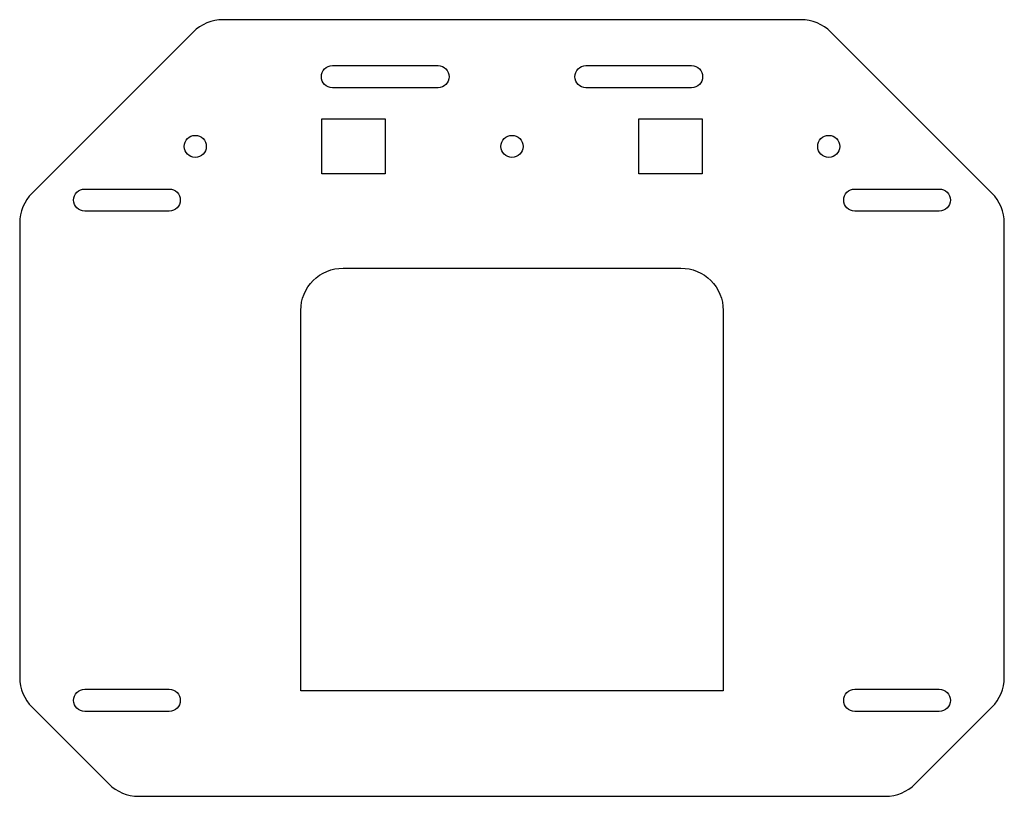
# Model space of a CAD drawing. Header units: millimetres. Extents: x -117 to 117, y -112 to 72.
import ezdxf

# ---------------------------------------------------------------- set-up
doc = ezdxf.new("R2010")
doc.units = ezdxf.units.MM

msp = doc.modelspace()

# ---------------------------------------------------------------- linework, layer by layer
for points in [[(-88.41, -111.9), (88.41, -111.9, 0.198912), (95.48, -108.97), (113.62, -90.83, 0.198912), (116.55, -83.76), (116.55, 23.76, 0.198912), (113.62, 30.83), (75.48, 68.97, 0.198912), (68.41, 71.9), (-68.41, 71.9, 0.198912), (-75.48, 68.97), (-113.62, 30.83, 0.198912), (-116.55, 23.76), (-116.55, -83.76, 0.198912), (-113.62, -90.83), (-95.48, -108.97, 0.198912)], [(-42.5, 55.78, -1), (-42.5, 61.03), (-17.5, 61.03, -1), (-17.5, 55.78)], [(17.5, 55.78, -1), (17.5, 61.03), (42.5, 61.03, -1), (42.5, 55.78)], [(-101.15, 26.58, -1), (-101.15, 31.83), (-81.15, 31.83, -1), (-81.15, 26.58)], [(101.15, 31.83, -1), (101.15, 26.58), (81.15, 26.58, -1), (81.15, 31.83)], [(-50, -86.9), (-50, 3.1, -0.414214), (-40, 13.1), (40, 13.1, -0.414214), (50, 3.1), (50, -86.9)], [(-101.15, -91.83, -1), (-101.15, -86.58), (-81.15, -86.58, -1), (-81.15, -91.83)], [(81.15, -91.83, -1), (81.15, -86.58), (101.15, -86.58, -1), (101.15, -91.83)]]:
    msp.add_lwpolyline(points, format="xyb", close=True)
for points in [[(-45, 35.4), (-45, 48.4), (-30, 48.4), (-30, 35.4)], [(30, 35.4), (30, 48.4), (45, 48.4), (45, 35.4)]]:
    msp.add_lwpolyline(points, close=True)
for centre in [(-75, 41.9), (0, 41.9), (75, 41.9)]:
    msp.add_circle(centre, 2.62)

doc.saveas('drawing.dxf')
